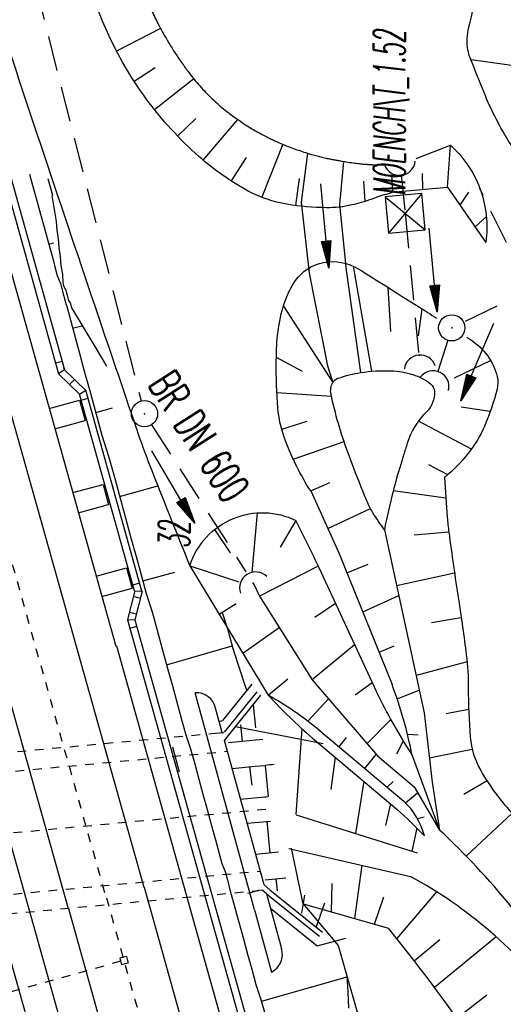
# Model space of a CAD drawing. Extents: x 447258 to 447844, y 441190 to 442763.
# Tile 16 of 123: x 447564 to 447592, y 441421 to 441477. Entities that reach past the tile are written whole.
import ezdxf
from ezdxf.enums import TextEntityAlignment as Align

# ---------------------------------------------------------------- set-up
doc = ezdxf.new("R2010")
doc.units = 0
doc.header["$LTSCALE"] = 2
doc.header["$MEASUREMENT"] = 0
for name, pattern in [('ACAD_ISO03W100', [0.5, 0.25, -0.25]), ('ACAD_ISO05W100', [0.5, 0.25, -0.25]), ('ACAD_ISO10W100W', [0.5, 0.25, -0.25]), ('AUSGEZOGEN', [0]), ('GESTRICH-X2', [1.5, 1, -0.5]), ('PHANTOM', [2.5, 1.25, -0.25, 0.25, -0.25, 0.25, -0.25])]:
    doc.linetypes.add(name, pattern=pattern)
doc.layers.get('0').update_dxf_attribs({"linetype": 'AUSGEZOGEN'})
for name, color, linetype in [('ANMERKUNG', 7, 'CONTINUOUS'), ('BOESCHG', 250, 'AUSGEZOGEN'), ('DB-Bahnachse', 7, 'CONTINUOUS'), ('DB-Bestand', 8, 'CONTINUOUS'), ('DB-Boeschungen', 15, 'CONTINUOUS'), ('DB-Gleisachsen', 7, 'CONTINUOUS'), ('DB-Ingenieurbauwerke', 15, 'CONTINUOUS'), ('DB-Kabelanlagen', 15, 'CONTINUOUS'), ('DB-LS-Wände', 15, 'CONTINUOUS'), ('DB-Regenrückhaltebecken', 15, 'CONTINUOUS'), ('DURCHL', 200, 'GESTRICH-X2'), ('FBRTOP', 250, 'AUSGEZOGEN'), ('GRABEN', 250, 'AUSGEZOGEN'), ('KANAL', 7, 'GESTRICH-X2'), ('PFEIL', 7, 'CONTINUOUS'), ('PFEILTOP', 200, 'AUSGEZOGEN'), ('SCHSYMBOL', 200, 'AUSGEZOGEN'), ('TEXTO', 4, 'CONTINUOUS'), ('WEG', 250, 'GESTRICH-X2')]:
    doc.layers.add(name, color=color, linetype=linetype)
doc.styles.add('ROMANS', font='romans.shx', dxfattribs={"width": 0.8})

# ---------------------------------------------------------------- blocks, each defined once
blk = doc.blocks.new('DL')
at = {"color": 0}
blk.add_arc((-0.311, 0.025), 0.91, 282.5363, 77.4637, dxfattribs=at)
blk.add_point((0.597, 0.003), dxfattribs=at)
blk = doc.blocks.new('SCHA-Q')
for p, q in [((-1.5, 1.5), (1.5, -1.5)), ((-1.5, -1.5), (1.5, 1.5)), ((1.5, 1.5), (-1.5, 1.5)), ((-1.5, 1.5), (-1.5, -1.5)), ((1.5, -1.5), (1.5, 1.5)), ((-1.5, -1.5), (1.5, -1.5))]:
    blk.add_line(p, q)
blk.add_point((0, 0))
blk = doc.blocks.new('GST')
at = {"color": 0}
blk.add_circle((0, 0), 0.75, dxfattribs=at)
blk.add_point((0, 0), dxfattribs=at)
blk = doc.blocks.new('10')
blk.add_blockref('GST', (0, 0))
blk = doc.blocks.new('42')
at = {"color": 0}
blk.add_arc((-0.025, -0.311), 0.91, 12.5363, 167.4637, dxfattribs=at)
blk.add_point((0, 0), dxfattribs=at)
blk = doc.blocks.new('PFEIL2')
at = {"color": 0}
for p, q in [((0.88, 0.002), (-2.401, -0.012)), ((0.881, -0.271), (0.879, 0.276)), ((0.879, 0.276), (2.429, 0.009)), ((0.911, 0.27), (0.879, 0.265)), ((0.965, 0.261), (0.879, 0.246)), ((1.019, 0.252), (0.879, 0.228)), ((1.073, 0.242), (0.879, 0.209)), ((1.127, 0.233), (0.879, 0.191)), ((1.181, 0.224), (0.879, 0.172)), ((1.235, 0.214), (0.879, 0.154)), ((1.289, 0.205), (0.879, 0.135)), ((1.343, 0.196), (0.879, 0.117)), ((1.397, 0.187), (0.879, 0.098)), ((1.451, 0.177), (0.879, 0.08)), ((1.505, 0.168), (0.879, 0.061)), ((1.559, 0.159), (0.88, 0.043)), ((1.613, 0.149), (0.88, 0.024)), ((1.668, 0.14), (0.88, 0.006)), ((1.722, 0.131), (0.88, -0.013)), ((1.776, 0.121), (0.88, -0.031)), ((1.83, 0.112), (0.88, -0.05)), ((1.884, 0.103), (0.88, -0.068)), ((1.938, 0.094), (0.88, -0.087)), ((1.992, 0.084), (0.88, -0.105)), ((2.046, 0.075), (0.88, -0.124)), ((2.1, 0.066), (0.88, -0.142)), ((2.154, 0.056), (0.88, -0.161)), ((2.208, 0.047), (0.88, -0.179)), ((2.262, 0.038), (0.881, -0.198)), ((2.316, 0.029), (0.881, -0.216)), ((2.37, 0.019), (0.881, -0.235)), ((2.424, 0.01), (0.881, -0.253)), ((2.429, 0.009), (0.881, -0.271))]:
    blk.add_line(p, q, dxfattribs=at)

msp = doc.modelspace()

# ---------------------------------------------------------------- linework, layer by layer
at = {"layer": 'BOESCHG'}
for p, q in [((447572.144, 441476.919), (447569.63, 441475.613)), ((447595.414, 441474.335), (447589.906, 441475.111)), ((447571.831, 441474.66), (447570.635, 441473.885)), ((447574.041, 441474.038), (447571.802, 441472.261)), ((447574.168, 441471.766), (447573.117, 441470.756)), ((447576.549, 441471.711), (447574.571, 441469.383)), ((447579.132, 441470.284), (447577.935, 441467.247)), ((447588.556, 441467.837), (447588.725, 441470.233)), ((447577.04, 441469.531), (447576.176, 441468.192)), ((447580.073, 441468.32), (447579.873, 441466.777)), ((447585.427, 441467.551), (447585.377, 441468.553)), ((447587.152, 441467.707), (447587.134, 441468.612)), ((447583.756, 441468.169), (447583.829, 441467.01)), ((447589.277, 441466.797), (447589.775, 441467.535)), ((447590.143, 441465.549), (447590.784, 441466.146)), ((447583.173, 441463.304), (447584.218, 441457.292)), ((447585.156, 441462.091), (447585.298, 441459.565)), ((447579.177, 441461.021), (447582.01, 441456.655)), ((447587.093, 441460.87), (447586.882, 441459.319)), ((447578.768, 441458.101), (447580.242, 441457.289)), ((447591.035, 441457.9), (447588.935, 441456.894)), ((447578.797, 441456.081), (447581.921, 441455.87)), ((447591.003, 441454.982), (447589.338, 441455.24)), ((447579.075, 441453.978), (447580.537, 441454.424)), ((447589.932, 441452.832), (447586.897, 441454.432)), ((447579.729, 441452.264), (447582.64, 441453.276)), ((447588.576, 441451.369), (447587.493, 441451.936)), ((447580.733, 441450.437), (447581.837, 441450.914)), ((447588.468, 441450.018), (447585.458, 441450.446)), ((447577.664, 441449.181), (447577.364, 441445.762)), ((447581.711, 441448.291), (447584.152, 441449.428)), ((447579.887, 441448.749), (447578.988, 441447.224)), ((447575.238, 441448.229), (447576.119, 441446.892)), ((447588.639, 441448.083), (447586.65, 441447.902)), ((447573.818, 441446.158), (447576.622, 441445.227)), ((447581.165, 441446.139), (447577.813, 441444.407)), ((447582.809, 441445.753), (447584.015, 441446.251)), ((447588.964, 441445.735), (447585.645, 441445.013)), ((447583.708, 441443.526), (447585.768, 441444.444)), ((447575.498, 441443.383), (447576.465, 441443.991)), ((447582.156, 441443.99), (447580.977, 441443.187)), ((447589.348, 441443.18), (447587.65, 441442.885)), ((447576.853, 441441.145), (447578.938, 441442.618)), ((447583.245, 441441.628), (447580.819, 441439.629)), ((447584.644, 441441.21), (447585.501, 441441.568)), ((447589.681, 441440.652), (447586.761, 441439.875)), ((447578.304, 441438.748), (447579.427, 441439.687)), ((447584.247, 441439.456), (447583.274, 441438.754)), ((447585.679, 441438.547), (447586.945, 441439.026)), ((447580.572, 441437.26), (447581.747, 441438.546)), ((447589.769, 441437.927), (447588.492, 441437.676)), ((447585.315, 441437.351), (447583.955, 441435.967)), ((447580.225, 441436.833), (447579.875, 441431.909)), ((447582.366, 441435.787), (447582.775, 441436.319)), ((447586.272, 441436.509), (447586.891, 441436.472)), ((447586.03, 441436.118), (447585.644, 441435.368)), ((447589.978, 441435.633), (447587.518, 441435.148)), ((447582.14, 441435.195), (447581.88, 441433.346)), ((447583.841, 441434.546), (447584.48, 441435.355)), ((447586.543, 441435.297), (447588.111, 441431.019)), ((447583.777, 441433.818), (447583.304, 441430.828)), ((447585.102, 441433.486), (447585.447, 441433.81)), ((447590.822, 441433.84), (447589.501, 441433.057)), ((447586.158, 441432.584), (447586.852, 441433.154)), ((447585.304, 441432.532), (447585.01, 441431.28)), ((447586.839, 441431.684), (447587.228, 441431.786)), ((447592.255, 441431.99), (447589.635, 441429.527)), ((447586.813, 441431.126), (447586.511, 441429.82)), ((447580.295, 441426.8), (447579.634, 441429.981)), ((447583.254, 441425.957), (447583.675, 441429.012)), ((447581.918, 441426.338), (447581.972, 441427.958)), ((447584.387, 441425.634), (447584.924, 441427.208)), ((447585.671, 441424.798), (447587.951, 441427.482)), ((447587.811, 441422.024), (447591.334, 441424.919)), ((447586.66, 441423.541), (447588.114, 441424.759)), ((447589.098, 441420.256), (447590.813, 441421.602))]:
    msp.add_line(p, q, dxfattribs=at)
at = {"layer": 'BOESCHG', "flags": 128}
for points in [[(447528.106, 441604.773, -0.001741), (447532.245, 441590.487, -0.005466), (447533.498, 441585.918, -0.000173), (447539.995, 441561.128, 0.000259), (447544.338, 441544.57, 0.001301), (447552.31, 441514.558, 0.020112), (447552.908, 441512.64, 0.058233), (447553.222, 441512.004, -0.025738), (447554.023, 441510.618, -0.033988), (447555.281, 441507.68, -0.070536), (447555.581, 441506.164, -0.13888), (447555.367, 441505.212, 0.173807), (447555.247, 441504.434, 0.00477), (447555.3, 441504.174, 0.003118), (447555.387, 441503.778, 0.01381), (447557.421, 441495.825, 0.006254), (447562.612, 441478.459, 0.004755), (447564.688, 441472.034, 0.001644), (447570.93, 441453.526, 0.011246), (447571.501, 441451.968, 0.002982), (447573.818, 441446.158)], [(447588.725, 441470.233, -0.06029), (447589.722, 441469.091, -0.06029), (447590.417, 441467.744, -0.061983), (447590.776, 441466.228, -0.061983), (447590.752, 441464.67)], [(447584.948, 441448.219, -0.016078), (447584.295, 441449.181, -0.035767), (447584.048, 441449.642, -0.011369), (447583.642, 441450.607, -0.005412), (447582.858, 441452.661, -0.036169), (447581.896, 441455.986, -0.19101), (447582.01, 441456.655, -0.172921), (447582.296, 441456.888, -0.046268), (447583.598, 441457.217, -0.048641), (447585.315, 441457.317, -0.065246), (447586.581, 441457.1, -0.092174), (447587.585, 441456.573, -0.217678), (447587.813, 441456.129, -0.21306), (447587.355, 441454.961, 0.123353), (447586.258, 441453.165, 0.00114), (447586.051, 441452.498, 0.000989), (447585.816, 441451.727, 0.012923), (447585.402, 441450.222, 0.009823), (447584.948, 441448.219)]]:
    msp.add_lwpolyline(points, format="xyb", dxfattribs=at)
at = {"layer": 'BOESCHG'}
for points in [[(447594.225, 441467.463, -0.03423), (447592.112, 441470.38, -0.040848), (447590.726, 441473.063, -0.00781), (447589.844, 441475.275, -0.045418), (447589.733, 441475.67, -0.111794), (447589.786, 441476.985, 0.059317), (447590.14, 441479.419, 0.036692), (447589.954, 441483.35, 0.036132), (447589.187, 441487.273, 0.063023), (447587.893, 441490.411, 0.04046), (447584.924, 441494.771, 0.05171), (447581.565, 441498.152, 0.058724), (447578.025, 441500.412, 0.065435), (447574.944, 441501.433, 0.088743), (447572.543, 441501.463, 0.085017), (447571.008, 441500.93, 0.074391), (447569.534, 441499.804, 0.135611), (447568.673, 441498.228, 0.111317), (447568.653, 441496.054)], [(447585.577, 441467.562, 0.023959), (447584.173, 441467.128, -0.031081), (447583.085, 441466.808, -0.058872), (447581.634, 441466.654, -0.037765), (447579.373, 441466.851, -0.083955), (447577.16, 441467.609, -0.056801), (447574.338, 441469.586, -0.053277), (447571.326, 441472.886, -0.053523), (447569.092, 441476.731, -0.018403), (447567.699, 441480.193, -0.018469), (447566.568, 441483.736, -0.066207), (447565.991, 441487.836, 0.104419), (447565.426, 441490.417, 0.077041), (447564.468, 441491.888, -0.045665), (447562.706, 441494.254, -0.031543), (447561.99, 441495.611, -0.021581), (447561.16, 441497.692)], [(447571.648, 441477.897, 0.007196), (447572.035, 441477.125, 0.008333), (447572.334, 441476.572, 0.007913), (447572.667, 441476.001, 0.010433), (447573.034, 441475.423, 0.009199), (447573.474, 441474.785, 0.008898), (447573.875, 441474.247, 0.010856), (447574.221, 441473.82, 0.010367), (447574.551, 441473.445, 0.010607), (447574.889, 441473.093, 0.010763), (447575.285, 441472.714, 0.01215), (447575.65, 441472.395, 0.008462), (447576.023, 441472.095, 0.00949), (447576.366, 441471.84, 0.00745), (447576.826, 441471.521, 0.009548), (447577.193, 441471.284, 0.005155), (447577.548, 441471.07, 0.008016), (447577.78, 441470.938, 0.005372), (447578.078, 441470.779, 0.005768), (447578.358, 441470.637, 0.004518), (447578.582, 441470.53, 0.003861), (447578.846, 441470.408, 0.008837), (447579.221, 441470.247, 0.007726), (447579.656, 441470.078, 0.006774), (447580.047, 441469.938, 0.00677), (447580.442, 441469.809, 0.004948), (447580.885, 441469.676, 0.007611), (447581.174, 441469.596, 0.003937), (447581.448, 441469.528, 0.006616), (447581.611, 441469.491, 0.00367), (447581.848, 441469.442, 0.003744), (447582.082, 441469.398, 0.002253), (447582.296, 441469.36, 0.001813), (447582.562, 441469.315, 0.004286), (447582.981, 441469.249, 0.004881), (447583.351, 441469.198, 0.003775), (447583.653, 441469.162, 0.007906), (447583.798, 441469.148, 0.000454), (447583.833, 441469.145, 0.000475), (447583.866, 441469.142, 0.002789), (447584.101, 441469.125, 0.003181), (447584.307, 441469.113, 0.004435), (447584.314, 441469.113, 0.00013), (447584.543, 441469.105, 0.008377), (447584.709, 441469.102, 0.000058), (447584.761, 441469.102, 0.092118)], [(447580.733, 441450.437, -0.052759), (447579.293, 441453.302, -0.075481), (447578.826, 441455.501, -0.018699), (447578.769, 441458.166, -0.031279), (447578.894, 441459.755, -0.050249), (447579.29, 441461.362, -0.066451), (447579.863, 441462.478, -0.197257), (447581.475, 441463.52, -0.186805), (447583.459, 441463.149, -0.001432), (447584.996, 441462.192, -0.00112), (447586.954, 441460.958, -0.000258), (447587.936, 441460.336, -0.001022)], [(447589.664, 441459.236, -0.000217), (447589.869, 441459.104, -0.093642), (447590.86, 441458.167, -0.098368), (447591.402, 441456.987, -0.122065), (447591.396, 441456.262, -0.038875), (447590.67, 441454.136, -0.064094), (447589.77, 441452.617, -0.057472), (447588.39, 441451.215)], [(447588.39, 441451.215, 0.004727), (447588.55, 441448.929, 0.012733), (447588.639, 441448.083, 0.005915), (447589.19, 441444.234, -0.007167), (447589.636, 441441.057, -0.032324), (447589.75, 441439.173, 0.021599), (447589.861, 441436.352, 0.110515), (447590.46, 441434.434, 0.063564), (447592.556, 441431.674)], [(447573.818, 441446.158, -0.109349), (447574.766, 441447.787, -0.109349), (447576.313, 441448.864, -0.106006), (447578.112, 441449.19, -0.106006), (447579.887, 441448.749)]]:
    msp.add_lwpolyline(points, format="xyb", dxfattribs=at)
for points in [[(447586.769, 441469.472), (447588.725, 441470.233)], [(447580.295, 441426.8), (447585.18, 441425.408)]]:
    msp.add_lwpolyline(points, dxfattribs=at)
at = {"layer": 'BOESCHG', "flags": 128}
for points in [[(447580.546, 441469.777), (447580.195, 441466.972), (447580.653, 441462.903), (447581.692, 441457.594), (447582.01, 441456.655)], [(447583.598, 441457.217), (447582.785, 441463.084), (447582.406, 441466.845), (447582.621, 441469.305)], [(447585.577, 441467.562), (447588.556, 441467.837), (447590.752, 441464.67)], [(447580.733, 441450.437), (447582.347, 441446.896)], [(447582.347, 441446.896), (447585.39, 441439.364)], [(447581.088, 441446.305), (447584.472, 441438.968)], [(447573.818, 441446.158), (447578.304, 441438.748)], [(447581.207, 441436.762), (447586.054, 441432.686)], [(447580.832, 441436.295), (447585.668, 441432.226)], [(447580.295, 441426.8), (447582.299, 441424.423), (447583.721, 441419.47)]]:
    msp.add_lwpolyline(points, dxfattribs=at)
at = {"layer": 'BOESCHG'}
for centre, radius, start, end in [((447520.431, 441418.012), 66.932, 25.00665, 27.33772), ((447560.682, 441430.161), 26.366, 11.2338, 20.4308), ((447568.066, 441420.668), 20.778, 50.7687, 60.4785), ((447600.285, 441458.878), 29.806, 222.4821, 229.2577), ((447617.258, 441455.047), 36.517, 206.1245, 212.741), ((447560.161, 441404.537), 37.647, 44.0026, 47.3498), ((447583.175, 441429.623), 4.204, 14.7102, 46.775), ((447557.548, 441398.27), 44.795, 31.7332, 46.9767), ((447573.51, 441404.909), 26.798, 37.2843, 61.1203), ((447504.994, 441360.35), 103.258, 33.88867, 39.0539)]:
    msp.add_arc(centre, radius, start, end, dxfattribs=at)
at = {"layer": 'DB-Bahnachse', "linetype": 'ACAD_ISO10W100W'}
for p, q in [((447560.419, 441457.782), (447569.027, 441427.14)), ((447569.045, 441427.145), (447587.083, 441362.75))]:
    msp.add_line(p, q, dxfattribs=at)
at = {"layer": 'DB-Bestand', "linetype": 'Continuous'}
for p, q in [((447575.505, 441437.246), (447575.684, 441437.295)), ((447576.431, 441436.947), (447581.439, 441435.979))]:
    msp.add_line(p, q, dxfattribs=at)
at = {"layer": 'DB-Bestand', "linetype": 'PHANTOM'}
msp.add_line((447577.903, 441428.485), (447577.85, 441428.678), dxfattribs=at)
at = {"layer": 'DB-Boeschungen', "linetype": 'Continuous'}
for p, q in [((447564.654, 441468.564), (447564.786, 441468.082)), ((447565.702, 441468.333), (447565.834, 441467.851)), ((447565.702, 441468.333), (447565.834, 441467.851)), ((447564.786, 441468.082), (447564.918, 441467.6)), ((447565.834, 441467.851), (447565.966, 441467.368)), ((447565.834, 441467.851), (447565.966, 441467.368)), ((447564.918, 441467.6), (447565.05, 441467.118)), ((447565.917, 441467.36), (447566.169, 441465.869)), ((447565.05, 441467.118), (447565.182, 441466.635)), ((447565.182, 441466.635), (447565.314, 441466.153)), ((447565.314, 441466.153), (447565.446, 441465.671)), ((447565.446, 441465.671), (447565.578, 441465.188)), ((447566.169, 441465.869), (447566.205, 441465.36)), ((447565.578, 441465.188), (447565.71, 441464.706)), ((447566.205, 441465.36), (447566.288, 441464.865)), ((447565.71, 441464.706), (447565.842, 441464.224)), ((447565.749, 441464.561), (447566.039, 441464.641)), ((447566.288, 441464.865), (447566.324, 441464.356)), ((447566.324, 441464.356), (447566.408, 441463.86)), ((447565.842, 441464.224), (447565.974, 441463.742)), ((447566.408, 441463.86), (447566.443, 441463.352)), ((447565.974, 441463.742), (447566.106, 441463.259)), ((447566.106, 441463.259), (447566.238, 441462.777)), ((447566.443, 441463.352), (447566.527, 441462.856)), ((447566.238, 441462.777), (447566.418, 441462.308)), ((447566.527, 441462.856), (447566.562, 441462.348)), ((447566.418, 441462.308), (447566.457, 441462.163)), ((447566.457, 441462.163), (447566.497, 441462.019)), ((447566.562, 441462.348), (447566.602, 441462.203)), ((447566.602, 441462.203), (447566.642, 441462.058)), ((447566.497, 441462.019), (447566.536, 441461.874)), ((447566.536, 441461.874), (447566.576, 441461.729)), ((447566.576, 441461.729), (447566.616, 441461.585)), ((447566.616, 441461.585), (447566.655, 441461.44)), ((447566.642, 441462.058), (447566.729, 441461.927)), ((447566.729, 441461.927), (447566.769, 441461.782)), ((447566.769, 441461.782), (447566.809, 441461.637)), ((447566.809, 441461.637), (447566.848, 441461.493)), ((447566.655, 441461.44), (447566.695, 441461.295)), ((447566.695, 441461.295), (447566.734, 441461.15)), ((447566.734, 441461.15), (447566.774, 441461.006)), ((447566.774, 441461.006), (447566.814, 441460.861)), ((447566.848, 441461.493), (447566.888, 441461.348)), ((447566.888, 441461.348), (447566.976, 441461.216)), ((447566.976, 441461.216), (447567.015, 441461.072)), ((447567.015, 441461.072), (447567.055, 441460.927)), ((447566.814, 441460.861), (447567.143, 441459.655)), ((447567.055, 441460.927), (447567.722, 441459.814)), ((447567.117, 441459.752), (447567.648, 441459.897)), ((447567.143, 441459.655), (447567.473, 441458.45)), ((447567.722, 441459.814), (447568.39, 441458.7)), ((447567.473, 441458.45), (447567.803, 441457.244)), ((447568.39, 441458.7), (447569.057, 441457.587)), ((447567.803, 441457.244), (447568.133, 441456.038)), ((447568.133, 441456.038), (447568.463, 441454.833)), ((447568.437, 441454.929), (447569.401, 441455.193)), ((447568.463, 441454.833), (447568.793, 441453.627)), ((447568.793, 441453.627), (447569.171, 441452.435)), ((447569.171, 441452.435), (447569.501, 441451.229)), ((447569.501, 441451.229), (447569.831, 441450.023)), ((447569.804, 441450.12), (447571.991, 441450.723)), ((447569.831, 441450.023), (447570.161, 441448.817)), ((447570.161, 441448.817), (447570.451, 441447.756)), ((447570.451, 441447.756), (447570.741, 441446.695)), ((447570.741, 441446.695), (447571.032, 441445.634)), ((447571.124, 441445.297), (447572.957, 441445.798)), ((447571.032, 441445.634), (447571.322, 441444.574)), ((447571.322, 441444.574), (447571.66, 441443.526)), ((447571.66, 441443.526), (447571.951, 441442.465)), ((447575.651, 441443.529), (447575.989, 441442.481)), ((447571.951, 441442.465), (447572.241, 441441.404)), ((447575.989, 441442.481), (447576.28, 441441.42)), ((447572.241, 441441.404), (447572.531, 441440.343)), ((447572.492, 441440.487), (447576.24, 441441.565)), ((447576.28, 441441.42), (447576.618, 441440.372)), ((447572.531, 441440.343), (447572.822, 441439.282)), ((447576.618, 441440.372), (447576.957, 441439.324)), ((447572.822, 441439.282), (447573.112, 441438.221)), ((447576.957, 441439.324), (447577.076, 441439.024)), ((447573.112, 441438.221), (447573.349, 441437.353)), ((447577.435, 441438.194), (447577.575, 441436.869)), ((447573.349, 441437.353), (447573.587, 441436.484)), ((447576.726, 441437.042), (447576.812, 441436.114)), ((447573.587, 441436.484), (447573.859, 441435.678)), ((447576.033, 441436.041), (447577.997, 441436.224)), ((447573.859, 441435.678), (447574.097, 441434.81)), ((447574.097, 441434.81), (447574.334, 441433.942)), ((447576.242, 441434.554), (447577.557, 441434.676)), ((447577.229, 441434.646), (447577.361, 441433.6)), ((447577.557, 441434.676), (447578.136, 441434.73)), ((447578.136, 441434.73), (447578.303, 441432.938)), ((447574.334, 441433.942), (447574.572, 441433.073)), ((447574.572, 441433.073), (447574.809, 441432.205)), ((447576.725, 441432.791), (447578.303, 441432.938)), ((447574.809, 441432.205), (447575.047, 441431.337)), ((447575.047, 441431.337), (447575.284, 441430.469)), ((447577.1, 441431.42), (447578.432, 441431.544)), ((447578.408, 441429.729), (447578.241, 441431.526)), ((447575.284, 441430.469), (447575.522, 441429.601)), ((447575.522, 441429.601), (447575.654, 441429.119)), ((447577.584, 441429.653), (447578.898, 441429.775)), ((447575.654, 441429.119), (447575.834, 441428.65)), ((447575.834, 441428.65), (447575.966, 441428.168)), ((447578.126, 441428.181), (447579.304, 441428.291)), ((447575.966, 441428.168), (447576.098, 441427.685)), ((447578.831, 441427.541), (447578.766, 441428.241)), ((447576.098, 441427.685), (447576.23, 441427.203)), ((447576.23, 441427.203), (447576.362, 441426.721)), ((447580.223, 441426.277), (447580.404, 441427.292)), ((447576.362, 441426.721), (447576.494, 441426.238)), ((447581.073, 441425.505), (447581.537, 441426.86)), ((447576.494, 441426.238), (447576.626, 441425.756)), ((447576.626, 441425.756), (447576.758, 441425.274)), ((447576.758, 441425.274), (447576.89, 441424.792)), ((447576.89, 441424.792), (447577.127, 441423.924)), ((447577.127, 441423.924), (447577.365, 441423.055)), ((447577.365, 441423.055), (447577.602, 441422.187)), ((447577.914, 441421.236), (447582.82, 441422.63)), ((447582.807, 441422.678), (447582.852, 441421.757)), ((447577.602, 441422.187), (447577.888, 441421.332)), ((447582.852, 441421.757), (447582.896, 441420.837)), ((447577.888, 441421.332), (447578.126, 441420.464))]:
    msp.add_line(p, q, dxfattribs=at)
msp.add_ellipse((447579.479, 441420.293), major_axis=(-10.253, 10.253), ratio=1, start_param=-0.72828, end_param=-0.692613, dxfattribs=at)
at = {"layer": 'DB-Gleisachsen', "linetype": 'Continuous'}
for p, q in [((447563.163, 441456.354), (447565.887, 441446.651)), ((447565.887, 441446.651), (447571.193, 441427.747)), ((447561.554, 441445.435), (447566.86, 441426.533)), ((447571.212, 441427.752), (447593.607, 441347.801)), ((447566.879, 441426.539), (447589.273, 441346.587))]:
    msp.add_line(p, q, dxfattribs=at)
at = {"layer": 'DB-Ingenieurbauwerke', "linetype": 'Continuous'}
for p, q in [((447549.586, 441512.948), (447569.585, 441441.559)), ((447565.771, 441455.156), (447567.507, 441455.631)), ((447567.507, 441455.631), (447567.824, 441454.474)), ((447566.088, 441453.999), (447567.824, 441454.474)), ((447567.122, 441450.342), (447568.859, 441450.817)), ((447568.859, 441450.817), (447569.175, 441449.659)), ((447567.439, 441449.185), (447569.175, 441449.659)), ((447568.469, 441445.558), (447570.205, 441446.033)), ((447570.205, 441446.033), (447570.522, 441444.876)), ((447568.785, 441444.401), (447570.522, 441444.876)), ((447569.626, 441441.571), (447594.657, 441352.208)), ((447577.366, 441439.384), (447575.684, 441437.295)), ((447577.523, 441426.466), (447574.125, 441438.88)), ((447577.654, 441438.944), (447575.783, 441436.62)), ((447576.024, 441436.441), (447577.887, 441438.756)), ((447575.679, 441436.611), (447575.296, 441438.011)), ((447561.632, 441437.112), (447586.087, 441349.807)), ((447575.806, 441436.149), (447576.024, 441436.441)), ((447578.065, 441427.894), (447575.806, 441436.149)), ((447578.4, 441427.609), (447578.065, 441427.894)), ((447578.206, 441427.38), (447579.064, 441424.242)), ((447578.209, 441427.378), (447581.229, 441424.944)), ((447578.4, 441427.609), (447581.417, 441425.178)), ((447577.523, 441426.466), (447578.499, 441422.898)), ((447578.431, 441426.556), (447581.114, 441424.394)), ((447581.114, 441424.394), (447582.751, 441424.842)), ((447570.193, 441423.795), (447569.807, 441423.69)), ((447570.193, 441423.795), (447570.298, 441423.409)), ((447569.807, 441423.69), (447569.912, 441423.304)), ((447570.298, 441423.409), (447569.912, 441423.304))]:
    msp.add_line(p, q, dxfattribs=at)
at = {"layer": 'DB-Ingenieurbauwerke', "linetype": 'ACAD_ISO03W100'}
for p, q in [((447557.986, 441434.964), (447575.275, 441436.573)), ((447575.275, 441436.573), (447575.783, 441436.62)), ((447557.877, 441433.849), (447575.974, 441435.533)), ((447559.753, 441426.994), (447577.85, 441428.678)), ((447560.452, 441425.954), (447577.741, 441427.563)), ((447577.967, 441427.584), (447577.741, 441427.563)), ((447578.206, 441427.38), (447577.967, 441427.584)), ((447569.855, 441423.513), (447558.985, 441420.462))]:
    msp.add_line(p, q, dxfattribs=at)
at = {"layer": 'DB-Ingenieurbauwerke', "linetype": 'ACAD_ISO05W100'}
msp.add_line((447557.753, 441430.323), (447578.368, 441432.241), dxfattribs=at)
at = {"layer": 'DB-Ingenieurbauwerke', "linetype": 'Continuous'}
for centre, start_param, end_param in [((447574.197, 441437.753), 4.157243, 5.56155), ((447577.987, 441423.904), 2.82672, 4.231027)]:
    msp.add_ellipse(centre, major_axis=(-0.798, 0.798), ratio=1, start_param=start_param, end_param=end_param, dxfattribs=at)
at = {"layer": 'DB-Kabelanlagen', "linetype": 'Continuous'}
for p, q in [((447553.286, 441503.63), (447566.308, 441457.151)), ((447553.705, 441503.617), (447566.659, 441457.381)), ((447566.141, 441457.768), (447566.526, 441457.87)), ((447566.659, 441457.381), (447566.308, 441457.151)), ((447567.516, 441455.97), (447566.308, 441457.151)), ((447566.604, 441457.435), (447566.599, 441457.44)), ((447567.874, 441456.193), (447566.659, 441457.381)), ((447567.231, 441456.822), (447566.944, 441456.528)), ((447567.516, 441455.97), (447567.868, 441456.199)), ((447570.662, 441444.722), (447567.516, 441455.97)), ((447571.082, 441444.709), (447567.868, 441456.199)), ((447567.609, 441455.636), (447567.995, 441455.744)), ((447570.567, 441445.073), (447570.951, 441445.184)), ((447570.665, 441444.722), (447570.256, 441443.071)), ((447570.665, 441444.722), (447571.084, 441444.709)), ((447571.084, 441444.709), (447570.675, 441443.058)), ((447570.587, 441444.406), (447570.985, 441444.308)), ((447570.363, 441443.506), (447570.762, 441443.41)), ((447570.254, 441443.065), (447584.648, 441391.685)), ((447570.256, 441443.071), (447570.675, 441443.058)), ((447570.673, 441443.052), (447585.004, 441391.9)), ((447570.777, 441442.671), (447570.393, 441442.569))]:
    msp.add_line(p, q, dxfattribs=at)
at = {"layer": 'DB-LS-Wände', "linetype": 'Continuous'}
for p, q in [((447572.827, 441435.793), (447573.218, 441434.365)), ((447577.741, 441427.563), (447577.124, 441427.394)), ((447563.027, 441425.46), (447571.043, 441396.841))]:
    msp.add_line(p, q, dxfattribs=at)
at = {"layer": 'DB-Regenrückhaltebecken', "linetype": 'Continuous'}
msp.add_line((447578.039, 441432.913), (447578.303, 441432.938), dxfattribs=at)
at = {"layer": 'DURCHL'}
for p, q in [((447585.906, 441468.509), (447586.136, 441466.331)), ((447586.136, 441466.331), (447586.909, 441458.217)), ((447588.577, 441459.061), (447588.011, 441457.277)), ((447571.625, 441454.219), (447577.031, 441445.813))]:
    msp.add_line(p, q, dxfattribs=at)
at = {"layer": 'FBRTOP'}
msp.add_lwpolyline([(447596.796, 441597.663, 0.001559), (447601.461, 441586.168, 0.001554), (447606.816, 441573.203, 0.002025), (447610.996, 441563.287, 0.001093), (447616.906, 441549.506, 0.001666), (447620.835, 441540.483, 0.000011), (447621.788, 441538.315, 0.000206), (447621.839, 441538.198, 0.000001), (447626.135, 441528.445, 0.000001), (447630.882, 441517.668), (447640.959, 441494.789), (447651.036, 441471.91), (447661.113, 441449.031), (447671.19, 441426.152), (447679.869, 441406.447, -0.000188), (447679.975, 441406.205, -0.000015), (447681.295, 441403.204, -0.001781), (447685.209, 441394.21, -0.001137), (447691.256, 441380.093, -0.001972), (447695.572, 441369.84, -0.001557), (447700.946, 441356.817, -0.001551), (447705.677, 441345.148, -0.001548), (447710.345, 441333.425, -0.001549), (447714.941, 441321.673, -0.001552)], format="xyb", dxfattribs=at)
at = {"layer": 'FBRTOP', "const_width": 0.5}
msp.add_lwpolyline([(447578.014, 441604.42, 0.003665), (447585.929, 441584.743, 0.002614), (447597.747, 441556.396, 0.003477), (447606.89, 441535.195, 0.000497), (447610.711, 441526.526, -0.000129), (447625.466, 441493.113, -0.000808), (447627.63, 441488.188, -0.000267), (447634.144, 441473.275)], format="xyb", dxfattribs=at)
at = {"layer": 'GRABEN', "flags": 128}
for points in [[(447584.948, 441448.219), (447587.227, 441437.728), (447587.674, 441433.762), (447588.111, 441431.019)], [(447577.44, 441445.17), (447577.813, 441444.407), (447580.819, 441439.629), (447584.549, 441435.274), (447586.645, 441433.506)], [(447586.645, 441433.506), (447588.111, 441431.019)], [(447579.909, 441431.895), (447586.819, 441429.724)], [(447579.485, 441429.975), (447586.452, 441428.374)]]:
    msp.add_lwpolyline(points, dxfattribs=at)
at = {"layer": 'KANAL'}
for p, q in [((447555.375, 441517.156), (447571.031, 441455.594)), ((447607.607, 441468.805), (447589.48, 441460.101)), ((447571.625, 441454.219), (447577.031, 441445.813))]:
    msp.add_line(p, q, dxfattribs=at)
at = {"layer": 'WEG', "flags": 128}
msp.add_lwpolyline([(447610.417, 441426.947), (447590.417, 441467.744)], dxfattribs=at)

# ---------------------------------------------------------------- block references
at = {"layer": 'PFEIL'}
for p, rotation in [((447590.27, 441457.827), 246.6239757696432), ((447572.862, 441450.678), 300.3962634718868)]:
    msp.add_blockref('PFEIL2', p, dxfattribs=dict(at, rotation=rotation))
at = {"layer": 'PFEILTOP'}
for p, rotation in [((447581.542, 441465.62), 275.0713604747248), ((447587.743, 441463.086), 275.0713604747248), ((447590.27, 441457.827), 246.6239757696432), ((447572.862, 441450.678), 300.3962634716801)]:
    msp.add_blockref('PFEIL2', p, dxfattribs=dict(at, rotation=rotation))
at = {"layer": 'SCHSYMBOL'}
for name, p, rotation in [('DL', (447585.821, 441469.103), 276.4830736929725), ('10', (447588.804, 441459.776), 293.770800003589), ('DL', (447586.99, 441457.623), 95.43326402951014), ('DL', (447587.894, 441456.678), 63.99646641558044), ('10', (447571.227, 441454.859), 293.7708), ('42', (447577.434, 441445.168), 32.66476604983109)]:
    msp.add_blockref(name, p, dxfattribs=dict(at, rotation=rotation))
at = {"layer": 'SCHSYMBOL', "xscale": 0.6999999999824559, "yscale": 0.6999999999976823, "zscale": 0.7, "rotation": 275.0682374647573}
msp.add_blockref('SCHA-Q', (447586.136, 441466.331), dxfattribs=at)

# ---------------------------------------------------------------- texts
at = {"layer": 'ANMERKUNG', "style": 'ROMANS', "oblique": 7, "width": 0.5}
for s, p in [('MOENCH\\T_1.52', (447586.136, 441467.331)), ('32', (447573.818, 441447.158))]:
    msp.add_text(s, height=1.8, rotation=90, dxfattribs=at).set_placement(p)
at = {"layer": 'TEXTO', "style": 'ROMANS', "width": 0.6}
msp.add_text('BR DN 600', height=1.8, rotation=302.6392, dxfattribs=at).set_placement((447573.594, 441453.083), align=Align.CENTER)

doc.saveas('drawing.dxf')
